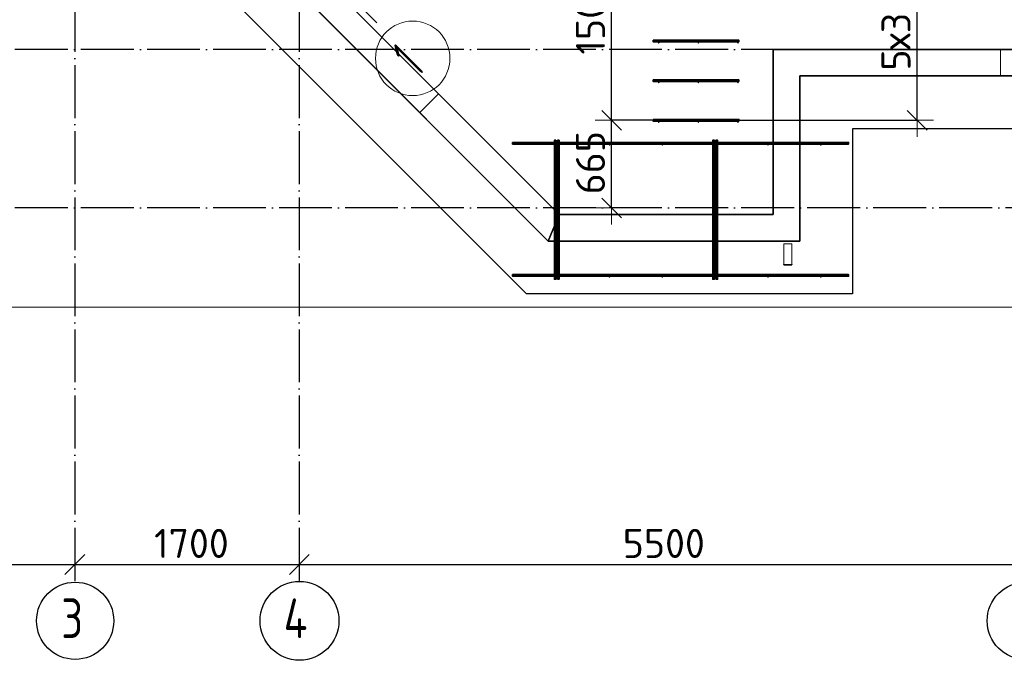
# Model space of a CAD drawing. Header units: millimetres. Extents: x -3483 to 105345, y -283423 to 72284.
# Tile 88 of 165: x 86282 to 93740, y -3423 to 1425. Entities that reach past the tile are written whole.
import ezdxf

# ---------------------------------------------------------------- set-up
doc = ezdxf.new("R2010")
doc.units = ezdxf.units.MM
doc.header["$PDMODE"] = 65
for name, pattern in [('______11', [500, 400, -50, 0, -50]), ('______2', [270, 200, -70]), ('______5', [1100, 800, -100, 100, -100])]:
    doc.linetypes.add(name, pattern=pattern)
for name, color, linetype, lineweight in [('Standard', 7, 'Continuous', 25), ('Арм.стержн. Доп. арматура', 180, 'Continuous', 35), ('Размерная линия_ общее', 7, 'Continuous', 13), ('Стальная конструкция_ общее', 7, 'Continuous', 25), ('Стена_ общее', 7, 'Continuous', 35), ('Фундамент_ общее', 7, 'Continuous', 35)]:
    doc.layers.add(name, color=color, linetype=linetype, lineweight=lineweight)
doc.layers.add('Арм.стержн. Фиксатор', color=7, linetype='Continuous', lineweight=35, true_color=0x501e0f)
doc.layers.add('Осевая линия_ общее', color=7, linetype='______5', lineweight=13, true_color=0xa0a0a0)
doc.styles.add('ISOCPEUR', font='ISOCPEUR')
doc.dimstyles.new('DIMSTYLE_4', dxfattribs={"dimtxt": 220, "dimasz": 250, "dimexe": 0, "dimexo": 0, "dimgap": 110, "dimtad": 2, "dimdec": 0, "dimrnd": 5, "dimzin": 12, "dimdsep": 46, "dimtxsty": 'ISOCPEUR', "dimblk1": 'ALL_ML_STRICH', "dimblk2": 'ALL_ML_STRICH', "dimsah": 1, "dimcen": 0, "dimclrd": 7, "dimclre": 256, "dimclrt": 7, "dimadec": 0, "dimazin": 0, "dimtfac": 1, "dimtdec": 0, "dimtix": 1, "dimtmove": 2, "dimatfit": 3, "dimfxl": 0, "dimtzin": 0, "dimlwd": 0, "dimlwe": -3, "dimarcsym": 0})

# ---------------------------------------------------------------- blocks, each defined once
blk = doc.blocks.new('ALL_ML_STRICH')
at = {"color": 0, "linetype": 'ByBlock', "lineweight": -2}
for p, q in [((-0.3, -0.3), (0.3, 0.3)), ((0, -0.5), (0, 0.5)), ((-1, 0), (0.5, 0))]:
    blk.add_line(p, q, dxfattribs=at)
blk = doc.blocks.new('*D145')
at = {"layer": 'DEFPOINTS', "color": 7, "linetype": 'Continuous', "lineweight": 13, "transparency": 33554687}
for p in [(81200, -2637.9), (86700, -2620.9), (81200, -2698.8)]:
    blk.add_point(p, dxfattribs=at)
at = {"layer": 'Размерная линия_ общее', "color": 253, "linetype": 'Continuous', "lineweight": -2, "true_color": 0xa0a0a0, "transparency": 33554687}
for p, q in [((81200, -2698.8), (81200, -2698.8)), ((86700, -2698.8), (86700, -2698.8))]:
    blk.add_line(p, q, dxfattribs=at)
at = {"layer": 'Размерная линия_ общее', "color": 7, "linetype": 'Continuous', "lineweight": -2, "transparency": 33554687}
blk.add_line((81200, -2698.8), (86700, -2698.8), dxfattribs=at)
at = {"layer": 'Размерная линия_ общее', "color": 7, "linetype": 'Continuous', "lineweight": 13, "transparency": 33554687, "xscale": 250, "yscale": 250, "zscale": 250, "rotation": 180}
blk.add_blockref('ALL_ML_STRICH', (81200, -2698.8), dxfattribs=at)
at = {"layer": 'Размерная линия_ общее', "color": 7, "linetype": 'Continuous', "lineweight": 13, "transparency": 33554687, "xscale": 250, "yscale": 250, "zscale": 250}
blk.add_blockref('ALL_ML_STRICH', (86700, -2698.8), dxfattribs=at)
at = {"layer": 'Размерная линия_ общее', "color": 7, "linetype": 'Continuous', "lineweight": 13, "transparency": 33554687, "insert": (83961, -2538.8), "char_height": 220, "width": 880, "attachment_point": 5, "style": 'ISOCPEUR'}
blk.add_mtext('\\A1;{5500}', dxfattribs=at)
blk = doc.blocks.new('*D146')
at = {"layer": 'DEFPOINTS', "color": 7, "linetype": 'Continuous', "lineweight": 13, "transparency": 33554687}
for p in [(88400, -2451.6), (86700, -2620.9), (86700, -2698.8)]:
    blk.add_point(p, dxfattribs=at)
at = {"layer": 'Размерная линия_ общее', "color": 253, "linetype": 'Continuous', "lineweight": -2, "true_color": 0xa0a0a0, "transparency": 33554687}
for p, q in [((88400, -2551.6), (88400, -2698.8)), ((86700, -2698.8), (86700, -2698.8))]:
    blk.add_line(p, q, dxfattribs=at)
at = {"layer": 'Размерная линия_ общее', "color": 7, "linetype": 'Continuous', "lineweight": -2, "transparency": 33554687}
blk.add_line((86700, -2698.8), (88400, -2698.8), dxfattribs=at)
at = {"layer": 'Размерная линия_ общее', "color": 7, "linetype": 'Continuous', "lineweight": 13, "transparency": 33554687, "xscale": 250, "yscale": 250, "zscale": 250, "rotation": 180}
blk.add_blockref('ALL_ML_STRICH', (86700, -2698.8), dxfattribs=at)
at = {"layer": 'Размерная линия_ общее', "color": 7, "linetype": 'Continuous', "lineweight": 13, "transparency": 33554687, "xscale": 250, "yscale": 250, "zscale": 250}
blk.add_blockref('ALL_ML_STRICH', (88400, -2698.8), dxfattribs=at)
at = {"layer": 'Размерная линия_ общее', "color": 7, "linetype": 'Continuous', "lineweight": 13, "transparency": 33554687, "insert": (87583, -2538.8), "char_height": 220, "width": 880, "attachment_point": 5, "style": 'ISOCPEUR'}
blk.add_mtext('\\A1;{1700}', dxfattribs=at)
blk = doc.blocks.new('*D147')
at = {"layer": 'DEFPOINTS', "color": 7, "linetype": 'Continuous', "lineweight": 13, "transparency": 33554687}
for p in [(88400, -2451.6), (93900, -2560), (88400, -2698.8)]:
    blk.add_point(p, dxfattribs=at)
at = {"layer": 'Размерная линия_ общее', "color": 253, "linetype": 'Continuous', "lineweight": -2, "true_color": 0xa0a0a0, "transparency": 33554687}
for p, q in [((88400, -2551.6), (88400, -2698.8)), ((93900, -2660), (93900, -2698.8))]:
    blk.add_line(p, q, dxfattribs=at)
at = {"layer": 'Размерная линия_ общее', "color": 7, "linetype": 'Continuous', "lineweight": -2, "transparency": 33554687}
blk.add_line((88400, -2698.8), (93900, -2698.8), dxfattribs=at)
at = {"layer": 'Размерная линия_ общее', "color": 7, "linetype": 'Continuous', "lineweight": 13, "transparency": 33554687, "xscale": 250, "yscale": 250, "zscale": 250, "rotation": 180}
blk.add_blockref('ALL_ML_STRICH', (88400, -2698.8), dxfattribs=at)
at = {"layer": 'Размерная линия_ общее', "color": 7, "linetype": 'Continuous', "lineweight": 13, "transparency": 33554687, "xscale": 250, "yscale": 250, "zscale": 250}
blk.add_blockref('ALL_ML_STRICH', (93900, -2698.8), dxfattribs=at)
at = {"layer": 'Размерная линия_ общее', "color": 7, "linetype": 'Continuous', "lineweight": 13, "transparency": 33554687, "insert": (91161, -2538.8), "char_height": 220, "width": 880, "attachment_point": 5, "style": 'ISOCPEUR'}
blk.add_mtext('\\A1;{5500}', dxfattribs=at)
blk = doc.blocks.new('*D649')
at = {"layer": 'DEFPOINTS', "color": 7, "linetype": 'Continuous', "lineweight": 13, "transparency": 33554687}
for p in [(91234.4, 664), (90765.5, 0), (91052.4, 0)]:
    blk.add_point(p, dxfattribs=at)
at = {"layer": 'Размерная линия_ общее', "color": 253, "linetype": 'Continuous', "lineweight": -2, "true_color": 0xa0a0a0, "transparency": 33554687}
for p, q in [((91134.4, 664), (90765.5, 664)), ((90952.4, 0), (90765.5, 0))]:
    blk.add_line(p, q, dxfattribs=at)
at = {"layer": 'Размерная линия_ общее', "color": 7, "linetype": 'Continuous', "lineweight": -2, "transparency": 33554687}
blk.add_line((90765.5, 0), (90765.5, 664), dxfattribs=at)
at = {"layer": 'Размерная линия_ общее', "color": 7, "linetype": 'Continuous', "lineweight": 13, "transparency": 33554687, "xscale": 250, "yscale": 250, "zscale": 250}
for p, rotation in [((90765.5, 664), 90), ((90765.5, 0), 270)]:
    blk.add_blockref('ALL_ML_STRICH', p, dxfattribs=dict(at, rotation=rotation))
at = {"layer": 'Размерная линия_ общее', "color": 7, "linetype": 'Continuous', "lineweight": 13, "transparency": 33554687, "insert": (90605.5, 343), "char_height": 220, "width": 660, "attachment_point": 5, "rotation": 90, "style": 'ISOCPEUR'}
blk.add_mtext('\\A1;{665}', dxfattribs=at)
blk = doc.blocks.new('*D650')
at = {"layer": 'DEFPOINTS', "color": 7, "linetype": 'Continuous', "lineweight": 13, "transparency": 33554687}
for p in [(91187.1, 2164), (90765.5, 664), (91234.4, 664)]:
    blk.add_point(p, dxfattribs=at)
at = {"layer": 'Размерная линия_ общее', "color": 253, "linetype": 'Continuous', "lineweight": -2, "true_color": 0xa0a0a0, "transparency": 33554687}
for p, q in [((91087.1, 2164), (90765.5, 2164)), ((91134.4, 664), (90765.5, 664))]:
    blk.add_line(p, q, dxfattribs=at)
at = {"layer": 'Размерная линия_ общее', "color": 7, "linetype": 'Continuous', "lineweight": -2, "transparency": 33554687}
blk.add_line((90765.5, 664), (90765.5, 2164), dxfattribs=at)
at = {"layer": 'Размерная линия_ общее', "color": 7, "linetype": 'Continuous', "lineweight": 13, "transparency": 33554687, "xscale": 250, "yscale": 250, "zscale": 250}
for p, rotation in [((90765.5, 2164), 90), ((90765.5, 664), 270)]:
    blk.add_blockref('ALL_ML_STRICH', p, dxfattribs=dict(at, rotation=rotation))
at = {"layer": 'Размерная линия_ общее', "color": 7, "linetype": 'Continuous', "lineweight": 13, "transparency": 33554687, "insert": (90605.5, 1447), "char_height": 220, "width": 880, "attachment_point": 5, "rotation": 90, "style": 'ISOCPEUR'}
blk.add_mtext('\\A1;{1500}', dxfattribs=at)
blk = doc.blocks.new('*D651')
at = {"layer": 'DEFPOINTS', "color": 7, "linetype": 'Continuous', "lineweight": 13, "transparency": 33554687}
for p in [(92451.7, 2164), (91589.6, 664), (93079.5, 664)]:
    blk.add_point(p, dxfattribs=at)
at = {"layer": 'Размерная линия_ общее', "color": 253, "linetype": 'Continuous', "lineweight": -2, "true_color": 0xa0a0a0, "transparency": 33554687}
for p, q in [((92551.7, 2164), (93079.5, 2164)), ((91689.6, 664), (93079.5, 664))]:
    blk.add_line(p, q, dxfattribs=at)
at = {"layer": 'Размерная линия_ общее', "color": 7, "linetype": 'Continuous', "lineweight": -2, "transparency": 33554687}
blk.add_line((93079.5, 664), (93079.5, 2164), dxfattribs=at)
at = {"layer": 'Размерная линия_ общее', "color": 7, "linetype": 'Continuous', "lineweight": 13, "transparency": 33554687, "xscale": 250, "yscale": 250, "zscale": 250}
for p, rotation in [((93079.5, 2164), 90), ((93079.5, 664), 270)]:
    blk.add_blockref('ALL_ML_STRICH', p, dxfattribs=dict(at, rotation=rotation))
at = {"layer": 'Размерная линия_ общее', "color": 7, "linetype": 'Continuous', "lineweight": 13, "transparency": 33554687, "insert": (92809.5, 1040), "char_height": 220, "width": 11, "attachment_point": 1, "rotation": 90, "line_spacing_factor": 0.60241, "style": 'ISOCPEUR'}
blk.add_mtext('5х300', dxfattribs=at)
blk = doc.blocks.new('СЛОЖНЫЙ_ОБЪЕКТ_9')
at = {"layer": 'Осевая линия_ общее', "color": 253, "linetype": '______11', "lineweight": -3, "true_color": 0xa0a0a0, "transparency": 33554687}
blk.add_line((88988, 1401.1), (86972.7, 3416.4), dxfattribs=at)
at = {"layer": 'Осевая линия_ общее', "color": 7, "linetype": 'Continuous', "lineweight": 13, "transparency": 33554687}
blk.add_circle((89259, 1132.8), 281.9, dxfattribs=at)
at = {"layer": 'Осевая линия_ общее', "color": 7, "linetype": 'Continuous', "lineweight": 13, "transparency": 33554687, "insert": (89298.3, 987.5), "char_height": 300, "width": 233.333, "attachment_point": 7, "rotation": 45, "style": 'ISOCPEUR'}
blk.add_mtext('\\W0.56;1', dxfattribs=at)
blk = doc.blocks.new('СЛОЖНЫЙ_ОБЪЕКТ_13')
at = {"layer": 'Стена_ общее', "color": 9, "linetype": 'Continuous', "lineweight": -3, "true_color": 0xc7c7c7, "transparency": 33554687}
for p, q in [((90285.5, -250), (87397, 2638.6)), ((87679.8, 2638.6), (90368.4, -50)), ((91990, 1200), (91990, 1000)), ((95050, 1200), (91990, 1200)), ((91990, 1000), (91990, -50)), ((92190, 1000), (98350, 1000)), ((92190, -250), (92190, 1000)), ((91990, -50), (90368.4, -50)), ((90285.5, -250), (91990, -250)), ((91990, -250), (92190, -250))]:
    blk.add_line(p, q, dxfattribs=at)
at = {"layer": 'Стена_ общее', "color": 9, "linetype": '______2', "lineweight": -3, "true_color": 0xc7c7c7, "transparency": 33554687}
blk.add_line((89313.2, 722.3), (89454.7, 863.7), dxfattribs=at)

msp = doc.modelspace()

# ---------------------------------------------------------------- hatches: boundary and pattern name
at = {"layer": 'Арм.стержн. Доп. арматура', "linetype": 'Continuous', "lineweight": 35, "transparency": 33554687}
for points in [[(91128.5, 1250), (91128, 1252.3), (91126.7, 1254.2), (91124.8, 1255.5), (91122.5, 1256), (91120.2, 1255.5), (91118.3, 1254.2), (91117, 1252.3), (91116.5, 1250), (91117, 1247.7), (91118.3, 1245.8), (91120.2, 1244.5), (91122.5, 1244), (91124.8, 1244.5), (91126.7, 1245.8), (91128, 1247.7)], [(91428.5, 1250), (91428, 1252.3), (91426.7, 1254.2), (91424.8, 1255.5), (91422.5, 1256), (91420.2, 1255.5), (91418.3, 1254.2), (91417, 1252.3), (91416.5, 1250), (91417, 1247.7), (91418.3, 1245.8), (91420.2, 1244.5), (91422.5, 1244), (91424.8, 1244.5), (91426.7, 1245.8), (91428, 1247.7)], [(91728.5, 1250), (91728, 1252.3), (91726.7, 1254.2), (91724.8, 1255.5), (91722.5, 1256), (91720.2, 1255.5), (91718.3, 1254.2), (91717, 1252.3), (91716.5, 1250), (91717, 1247.7), (91718.3, 1245.8), (91720.2, 1244.5), (91722.5, 1244), (91724.8, 1244.5), (91726.7, 1245.8), (91728, 1247.7)], [(91128.5, 950), (91128, 952.3), (91126.7, 954.2), (91124.8, 955.5), (91122.5, 956), (91120.2, 955.5), (91118.3, 954.2), (91117, 952.3), (91116.5, 950), (91117, 947.7), (91118.3, 945.8), (91120.2, 944.5), (91122.5, 944), (91124.8, 944.5), (91126.7, 945.8), (91128, 947.7)], [(91428.5, 950), (91428, 952.3), (91426.7, 954.2), (91424.8, 955.5), (91422.5, 956), (91420.2, 955.5), (91418.3, 954.2), (91417, 952.3), (91416.5, 950), (91417, 947.7), (91418.3, 945.8), (91420.2, 944.5), (91422.5, 944), (91424.8, 944.5), (91426.7, 945.8), (91428, 947.7)], [(91728.5, 950), (91728, 952.3), (91726.7, 954.2), (91724.8, 955.5), (91722.5, 956), (91720.2, 955.5), (91718.3, 954.2), (91717, 952.3), (91716.5, 950), (91717, 947.7), (91718.3, 945.8), (91720.2, 944.5), (91722.5, 944), (91724.8, 944.5), (91726.7, 945.8), (91728, 947.7)], [(91128.5, 650), (91128, 652.3), (91126.7, 654.2), (91124.8, 655.5), (91122.5, 656), (91120.2, 655.5), (91118.3, 654.2), (91117, 652.3), (91116.5, 650), (91117, 647.7), (91118.3, 645.8), (91120.2, 644.5), (91122.5, 644), (91124.8, 644.5), (91126.7, 645.8), (91128, 647.7)], [(91428.5, 650), (91428, 652.3), (91426.7, 654.2), (91424.8, 655.5), (91422.5, 656), (91420.2, 655.5), (91418.3, 654.2), (91417, 652.3), (91416.5, 650), (91417, 647.7), (91418.3, 645.8), (91420.2, 644.5), (91422.5, 644), (91424.8, 644.5), (91426.7, 645.8), (91428, 647.7)], [(91728.5, 650), (91728, 652.3), (91726.7, 654.2), (91724.8, 655.5), (91722.5, 656), (91720.2, 655.5), (91718.3, 654.2), (91717, 652.3), (91716.5, 650), (91717, 647.7), (91718.3, 645.8), (91720.2, 644.5), (91722.5, 644), (91724.8, 644.5), (91726.7, 645.8), (91728, 647.7)]]:
    msp.add_hatch(color=34, dxfattribs=at).paths.add_polyline_path(points)
at = {"layer": 'Арм.стержн. Фиксатор', "linetype": 'Continuous', "lineweight": 35, "transparency": 33554687}
for points in [[(90356, 478), (90355.5, 480.3), (90354.2, 482.2), (90352.3, 483.5), (90350, 484), (90347.7, 483.5), (90345.8, 482.2), (90344.5, 480.3), (90344, 478), (90344.5, 475.7), (90345.8, 473.8), (90347.7, 472.5), (90350, 472), (90352.3, 472.5), (90354.2, 473.8), (90355.5, 475.7)], [(90756, 478), (90755.5, 480.3), (90754.2, 482.2), (90752.3, 483.5), (90750, 484), (90747.7, 483.5), (90745.8, 482.2), (90744.5, 480.3), (90744, 478), (90744.5, 475.7), (90745.8, 473.8), (90747.7, 472.5), (90750, 472), (90752.3, 472.5), (90754.2, 473.8), (90755.5, 475.7)], [(91156, 478), (91155.5, 480.3), (91154.2, 482.2), (91152.3, 483.5), (91150, 484), (91147.7, 483.5), (91145.8, 482.2), (91144.5, 480.3), (91144, 478), (91144.5, 475.7), (91145.8, 473.8), (91147.7, 472.5), (91150, 472), (91152.3, 472.5), (91154.2, 473.8), (91155.5, 475.7)], [(91556, 478), (91555.5, 480.3), (91554.2, 482.2), (91552.3, 483.5), (91550, 484), (91547.7, 483.5), (91545.8, 482.2), (91544.5, 480.3), (91544, 478), (91544.5, 475.7), (91545.8, 473.8), (91547.7, 472.5), (91550, 472), (91552.3, 472.5), (91554.2, 473.8), (91555.5, 475.7)], [(91956, 478), (91955.5, 480.3), (91954.2, 482.2), (91952.3, 483.5), (91950, 484), (91947.7, 483.5), (91945.8, 482.2), (91944.5, 480.3), (91944, 478), (91944.5, 475.7), (91945.8, 473.8), (91947.7, 472.5), (91950, 472), (91952.3, 472.5), (91954.2, 473.8), (91955.5, 475.7)], [(92356, 478), (92355.5, 480.3), (92354.2, 482.2), (92352.3, 483.5), (92350, 484), (92347.7, 483.5), (92345.8, 482.2), (92344.5, 480.3), (92344, 478), (92344.5, 475.7), (92345.8, 473.8), (92347.7, 472.5), (92350, 472), (92352.3, 472.5), (92354.2, 473.8), (92355.5, 475.7)], [(90356, -522), (90355.5, -519.7), (90354.2, -517.8), (90352.3, -516.5), (90350, -516), (90347.7, -516.5), (90345.8, -517.8), (90344.5, -519.7), (90344, -522), (90344.5, -524.3), (90345.8, -526.2), (90347.7, -527.5), (90350, -528), (90352.3, -527.5), (90354.2, -526.2), (90355.5, -524.3)], [(90756, -522), (90755.5, -519.7), (90754.2, -517.8), (90752.3, -516.5), (90750, -516), (90747.7, -516.5), (90745.8, -517.8), (90744.5, -519.7), (90744, -522), (90744.5, -524.3), (90745.8, -526.2), (90747.7, -527.5), (90750, -528), (90752.3, -527.5), (90754.2, -526.2), (90755.5, -524.3)], [(91156, -522), (91155.5, -519.7), (91154.2, -517.8), (91152.3, -516.5), (91150, -516), (91147.7, -516.5), (91145.8, -517.8), (91144.5, -519.7), (91144, -522), (91144.5, -524.3), (91145.8, -526.2), (91147.7, -527.5), (91150, -528), (91152.3, -527.5), (91154.2, -526.2), (91155.5, -524.3)], [(91556, -522), (91555.5, -519.7), (91554.2, -517.8), (91552.3, -516.5), (91550, -516), (91547.7, -516.5), (91545.8, -517.8), (91544.5, -519.7), (91544, -522), (91544.5, -524.3), (91545.8, -526.2), (91547.7, -527.5), (91550, -528), (91552.3, -527.5), (91554.2, -526.2), (91555.5, -524.3)], [(91956, -522), (91955.5, -519.7), (91954.2, -517.8), (91952.3, -516.5), (91950, -516), (91947.7, -516.5), (91945.8, -517.8), (91944.5, -519.7), (91944, -522), (91944.5, -524.3), (91945.8, -526.2), (91947.7, -527.5), (91950, -528), (91952.3, -527.5), (91954.2, -526.2), (91955.5, -524.3)], [(92356, -522), (92355.5, -519.7), (92354.2, -517.8), (92352.3, -516.5), (92350, -516), (92347.7, -516.5), (92345.8, -517.8), (92344.5, -519.7), (92344, -522), (92344.5, -524.3), (92345.8, -526.2), (92347.7, -527.5), (92350, -528), (92352.3, -527.5), (92354.2, -526.2), (92355.5, -524.3)]]:
    msp.add_hatch(color=34, dxfattribs=at).paths.add_polyline_path(points)

# ---------------------------------------------------------------- linework, layer by layer
at = {"layer": 'Standard', "color": 7, "linetype": 'Continuous', "lineweight": 13, "transparency": 33554687}
msp.add_lwpolyline([(79250, -750), (105250, -750), (105250, 46690), (79250, 46690), (79250, -750)], dxfattribs=at)
at = {"layer": 'Арм.стержн. Доп. арматура', "color": 34, "linetype": 'Continuous', "lineweight": 35, "transparency": 33554687}
for points in [[(91080, 1270), (91730, 1270), (91730, 1258), (91080, 1258), (91080, 1270)], [(91080, 1270), (91730, 1270), (91730, 1258), (91080, 1258), (91080, 1270)], [(91080, 970), (91730, 970), (91730, 958), (91080, 958), (91080, 970)], [(91080, 970), (91730, 970), (91730, 958), (91080, 958), (91080, 970)], [(91080, 670), (91730, 670), (91730, 658), (91080, 658), (91080, 670)], [(91080, 670), (91730, 670), (91730, 658), (91080, 658), (91080, 670)]]:
    msp.add_lwpolyline(points, dxfattribs=at)
at = {"layer": 'Арм.стержн. Фиксатор', "color": 34, "linetype": 'Continuous', "lineweight": 35, "transparency": 33554687}
for points in [[(90015.9, 496), (92560, 496), (92560, 484), (90015.9, 484), (90015.9, 496)], [(90015.9, 496), (92560, 496), (92560, 484), (90015.9, 484), (90015.9, 496)], [(90344, 512.9), (90344, -539.2), (90332, -539.2), (90332, 512.9), (90344, 512.9)], [(90356, -538.9), (90356, 513.1), (90368, 513.1), (90368, -538.9), (90356, -538.9)], [(91544, 512.9), (91544, -539.2), (91532, -539.2), (91532, 512.9), (91544, 512.9)], [(91556, -538.9), (91556, 513.1), (91568, 513.1), (91568, -538.9), (91556, -538.9)], [(90015.9, -504), (92560, -504), (92560, -516), (90015.9, -516), (90015.9, -504)], [(90015.9, -504), (92560, -504), (92560, -516), (90015.9, -516), (90015.9, -504)]]:
    msp.add_lwpolyline(points, dxfattribs=at)
at = {"layer": 'Осевая линия_ общее', "color": 253, "linetype": '______11', "lineweight": -3, "true_color": 0xa0a0a0, "transparency": 33554687}
for p, q in [((86700, 46590), (86700, -2827.9)), ((88400, 46590), (88400, -2827.9)), ((105150, 1200), (77142.2, 1200)), ((105150, 0), (77142.2, 0))]:
    msp.add_line(p, q, dxfattribs=at)
at = {"layer": 'Осевая линия_ общее', "color": 7, "linetype": 'Continuous', "lineweight": -3, "transparency": 33554687}
for centre, radius in [((86702.4, -3124.6), 292.4), ((88401.3, -3124.6), 298.8), ((93902.4, -3124.6), 292.4)]:
    msp.add_circle(centre, radius, dxfattribs=at)
at = {"layer": 'Стальная конструкция_ общее', "color": 253, "linetype": '______2', "lineweight": 18, "true_color": 0xababab, "transparency": 33554687}
for p, q in [((92070, -426.9), (92070, -270)), ((92070, -270), (92130, -270)), ((92070, -426.9), (92070, -270)), ((92070, -270), (92130, -270)), ((92130, -270), (92130, -426.9)), ((92130, -270), (92130, -426.9))]:
    msp.add_line(p, q, dxfattribs=at)
at = {"layer": 'Стальная конструкция_ общее', "color": 7, "linetype": 'Continuous', "lineweight": 25, "transparency": 33554687}
for p, q in [((92070, -430), (92070, -426.9)), ((92070, -426.9), (92130, -426.9)), ((92070, -430), (92070, -426.9)), ((92070, -426.9), (92130, -426.9)), ((92070, -430), (92130, -430)), ((92070, -430), (92130, -430)), ((92130, -426.9), (92130, -430)), ((92130, -426.9), (92130, -430))]:
    msp.add_line(p, q, dxfattribs=at)
at = {"layer": 'Стена_ общее', "color": 7, "linetype": 'Continuous', "lineweight": 25, "transparency": 33554687}
for p, q in [((87609.1, 2709.3), (90368.4, -50)), ((87609.1, 2709.3), (90368.4, -50)), ((90285.5, -250), (87467.7, 2567.8)), ((90285.5, -250), (87467.7, 2567.8)), ((91990, 1000), (91990, 1200)), ((91990, 1200), (95050, 1200)), ((91990, 1000), (91990, 1200)), ((91990, 1200), (95050, 1200)), ((91990, -50), (91990, 1000)), ((91990, -50), (91990, 1000)), ((98350, 1000), (92190, 1000)), ((92190, 1000), (92190, -250)), ((98350, 1000), (92190, 1000)), ((92190, 1000), (92190, -250)), ((90285.5, -250), (90368.4, -50)), ((90368.4, -50), (90285.5, -250)), ((90285.5, -250), (90368.4, -50)), ((90368.4, -50), (90285.5, -250)), ((90368.4, -50), (91990, -50)), ((90368.4, -50), (91990, -50)), ((91990, -250), (90285.5, -250)), ((91990, -250), (90285.5, -250)), ((92190, -250), (91990, -250)), ((92190, -250), (91990, -250))]:
    msp.add_line(p, q, dxfattribs=at)
at = {"layer": 'Стена_ общее', "color": 253, "linetype": '______2', "lineweight": 18, "true_color": 0xababab, "transparency": 33554687}
for q in [(91990, 1200), (91990, 1200), (93710, 1000), (93710, 1000)]:
    msp.add_line((93710, 1200), q, dxfattribs=at)
at = {"layer": 'Фундамент_ общее', "color": 7, "lineweight": 25, "transparency": 33554687}
for p, q in [((90119.9, -650), (86831.3, 2638.6)), ((92590, 600), (92590, -650)), ((97950, 600), (92590, 600)), ((92590, -650), (90119.9, -650))]:
    msp.add_line(p, q, dxfattribs=at)
at = {"layer": 'Фундамент_ общее', "color": 7, "linetype": 'Continuous', "lineweight": 25, "transparency": 33554687}
for p, q in [((90119.9, -650), (86831.3, 2638.6)), ((92590, 600), (92590, -650)), ((97950, 600), (92590, 600)), ((92590, -650), (90119.9, -650))]:
    msp.add_line(p, q, dxfattribs=at)

# ---------------------------------------------------------------- block references
at = {"layer": 'Осевая линия_ общее', "color": 253, "linetype": '______11', "lineweight": -3, "true_color": 0xa0a0a0, "transparency": 33554687}
msp.add_blockref('СЛОЖНЫЙ_ОБЪЕКТ_9', (0, 0), dxfattribs=at)
at = {"layer": 'Стена_ общее', "color": 9, "linetype": 'Continuous', "lineweight": -3, "true_color": 0xc7c7c7, "transparency": 33554687}
msp.add_blockref('СЛОЖНЫЙ_ОБЪЕКТ_13', (0, 0), dxfattribs=at)

# ---------------------------------------------------------------- texts
at = {"layer": 'Осевая линия_ общее', "color": 7, "linetype": 'Continuous', "lineweight": -3, "transparency": 33554687, "char_height": 300, "attachment_point": 7, "style": 'ISOCPEUR'}
for s, insert, width in [('\\W0.78;3', (86597.4, -3255.1), 326.407), ('\\W0.80;4', (88281.3, -3255.1), 359.833)]:
    msp.add_mtext(s, dxfattribs=dict(at, insert=insert, width=width))

# ---------------------------------------------------------------- dimensions: what is measured, and where the dimension line sits
at = {"layer": 'Размерная линия_ общее', "color": 7, "linetype": 'Continuous', "lineweight": 13, "transparency": 33554687}
for base, p1, p2, picture, middle in [((90765.5, 2164), (91134.4, 664), (91087.1, 2164), '*D650', (90605.5, 1447)), ((90765.5, 664), (90952.4, 0), (91134.4, 664), '*D649', (90605.5, 343))]:
    dim = msp.add_linear_dim(base=base, p1=p1, p2=p2, angle=90, dimstyle='DIMSTYLE_4', override={"dimpost": '<>', "dimclrd": 7, "dimclre": 253, "dimclrt": 7, "dimlwd": 0, "dimlwe": 65533}, dxfattribs=at)
    dim.commit()
    dim.dimension.update_dxf_attribs({"geometry": picture, "text_midpoint": middle, "dimtype": 160})
dim = msp.add_linear_dim(base=(93079.5, 2164), p1=(91689.6, 664), p2=(92551.7, 2164), angle=90, text='5х300', dimstyle='DIMSTYLE_4', override={"dimpost": '<>', "dimclrd": 7, "dimclre": 253, "dimclrt": 7, "dimlwd": 0, "dimlwe": 65533}, dxfattribs=at)
dim.commit()
dim.dimension.update_dxf_attribs({"geometry": '*D651', "text_midpoint": (92969.5, 1414), "dimtype": 160})
for base, p1, p2, picture, middle in [((86700, -2698.8), (81200, -2698.8), (86700, -2698.8), '*D145', (83961, -2538.8)), ((88400, -2698.8), (86700, -2698.8), (88400, -2551.6), '*D146', (87583, -2538.8)), ((93900, -2698.8), (88400, -2551.6), (93900, -2660), '*D147', (91161, -2538.8))]:
    dim = msp.add_linear_dim(base=base, p1=p1, p2=p2, dimstyle='DIMSTYLE_4', override={"dimpost": '<>', "dimclrd": 7, "dimclre": 253, "dimclrt": 7, "dimlwd": 0, "dimlwe": 65533}, dxfattribs=at)
    dim.commit()
    dim.dimension.update_dxf_attribs({"geometry": picture, "text_midpoint": middle, "dimtype": 160})

doc.saveas('drawing.dxf')
